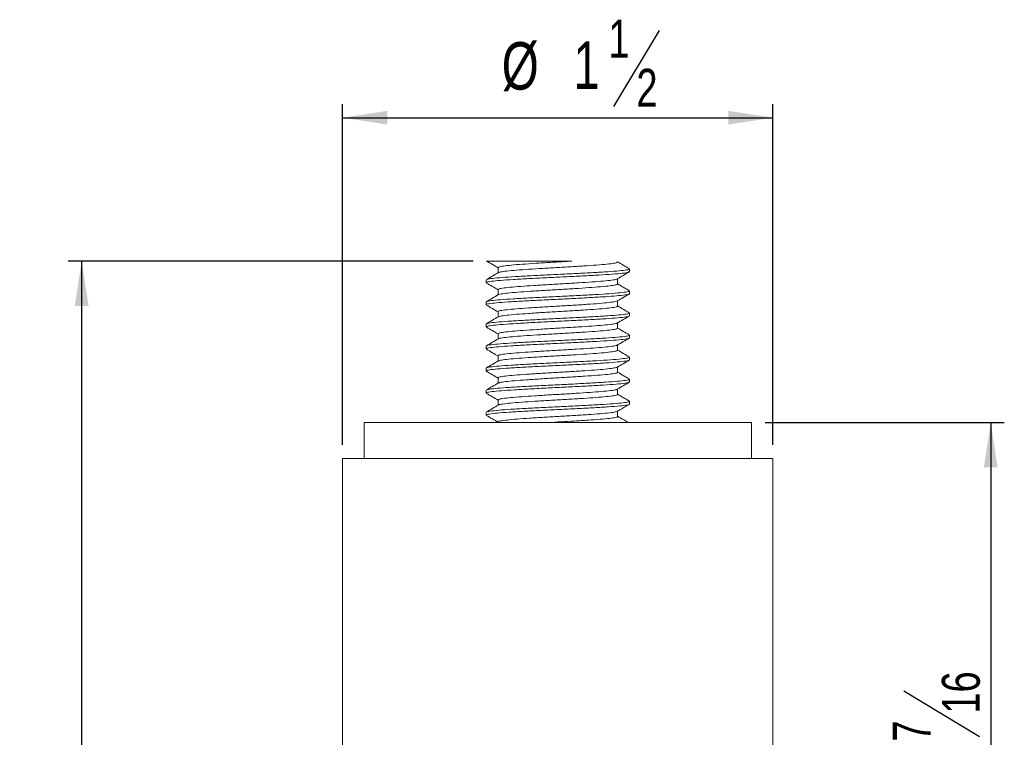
# Model space of a CAD drawing. Header units: inches. Extents: x 0.6 to 16.3, y 0.2 to 11.5.
# Tile 9 of 16: x 6.3 to 9.2, y 6.3 to 8.4. Entities that reach past the tile are written whole.
import ezdxf

# ---------------------------------------------------------------- set-up
doc = ezdxf.new("R2010")
doc.units = ezdxf.units.IN
doc.header["$MEASUREMENT"] = 0
doc.layers.add('FORMAT', color=7, linetype='Continuous')
doc.styles.add('SLDTEXTSTYLE0', font='TXT', dxfattribs={"width": 0.75})
doc.dimstyles.new('SLDDIMSTYLE0', dxfattribs={"dimtxt": 0.137795, "dimasz": 0.13, "dimexe": 0, "dimexo": 0.0625, "dimgap": 0.034449, "dimtad": 1, "dimdec": 6, "dimlfac": 1.2, "dimrnd": 1e-09, "dimzin": 12, "dimdsep": 46, "dimlunit": 5, "dimtxsty": 'SLDTEXTSTYLE0', "dimsah": 1, "dimcen": 0.09, "dimadec": 0, "dimazin": 3, "dimtfac": 1, "dimtofl": 0, "dimtmove": 0, "dimatfit": 3, "dimfxl": 0, "dimfrac": 2, "dimtolj": 1, "dimtzin": 12, "dimarcsym": 0})
doc.dimstyles.new('SLDDIMSTYLE1', dxfattribs={"dimtxt": 0.137795, "dimasz": 0.13, "dimexe": 0, "dimexo": 0.0625, "dimgap": 0.034449, "dimtad": 1, "dimlfac": 1.2, "dimrnd": 1e-09, "dimzin": 12, "dimdsep": 46, "dimlunit": 5, "dimtxsty": 'SLDTEXTSTYLE0', "dimsah": 1, "dimcen": 0.09, "dimadec": 0, "dimazin": 3, "dimtfac": 1, "dimtofl": 0, "dimtmove": 0, "dimatfit": 3, "dimfxl": 0, "dimfrac": 2, "dimtolj": 1, "dimtzin": 12, "dimarcsym": 0})

# ---------------------------------------------------------------- blocks, each defined once
blk = doc.blocks.new('_D_5')
at = {"layer": 'FORMAT'}
for p, q in [((7.6468, 7.6745), (6.4703, 7.6745)), ((6.5096, 5.1745), (6.5096, 7.6745)), ((7.124, 5.1745), (6.4703, 5.1745))]:
    blk.add_line(p, q, dxfattribs=at)
for points in [[(6.5096, 7.6745), (6.4896, 7.5445), (6.5296, 7.5445)], [(6.5096, 5.1745), (6.5296, 5.3045), (6.4896, 5.3045)]]:
    blk.add_solid(points, dxfattribs=at)
at = {"layer": 'FORMAT', "insert": (6.332, 6.1942), "char_height": 0.1378, "attachment_point": 1, "rotation": 90, "style": 'SLDTEXTSTYLE0'}
blk.add_mtext('3', dxfattribs=at)
blk = doc.blocks.new('_D_6')
at = {"layer": 'FORMAT'}
for p, q in [((8.4944, 7.2057), (9.1894, 7.2057)), ((9.1501, 7.2057), (9.1501, 5.1745)), ((8.8973, 6.4264), (9.1178, 6.2941)), ((8.661, 5.1745), (9.1894, 5.1745))]:
    blk.add_line(p, q, dxfattribs=at)
for points in [[(9.1501, 7.2057), (9.1301, 7.0757), (9.1701, 7.0757)], [(9.1501, 5.1745), (9.1701, 5.3045), (9.1301, 5.3045)]]:
    blk.add_solid(points, dxfattribs=at)
at = {"layer": 'FORMAT', "attachment_point": 1, "rotation": 90, "style": 'SLDTEXTSTYLE0'}
for s, insert, char_height in [('16', (9.008, 6.3602), 0.11024), ('7', (8.8654, 6.2788), 0.1102), ('2', (8.9286, 6.177), 0.1378)]:
    blk.add_mtext(s, dxfattribs=dict(at, insert=insert, char_height=char_height))
blk = doc.blocks.new('_D_7')
at = {"layer": 'FORMAT'}
for p, q in [((8.187, 8.344), (8.0547, 8.1235)), ((7.2675, 7.1409), (7.2675, 8.1306)), ((8.5175, 7.1409), (8.5175, 8.1306)), ((7.2675, 8.0912), (8.5175, 8.0912))]:
    blk.add_line(p, q, dxfattribs=at)
for points in [[(7.2675, 8.0912), (7.3975, 8.0712), (7.3975, 8.1112)], [(8.5175, 8.0912), (8.3875, 8.1112), (8.3875, 8.0712)]]:
    blk.add_solid(points, dxfattribs=at)
at = {"layer": 'FORMAT', "attachment_point": 1, "style": 'SLDTEXTSTYLE0'}
for s, insert, char_height in [('1', (8.0394, 8.3758), 0.1102), ('%%c', (7.7297, 8.3106), 0.1378), ('1', (7.9375, 8.3127), 0.1378), ('2', (8.1208, 8.2333), 0.1102)]:
    blk.add_mtext(s, dxfattribs=dict(at, insert=insert, char_height=char_height))

msp = doc.modelspace()

# ---------------------------------------------------------------- linework, layer by layer
at = {"color": 7, "linetype": 'Continuous', "lineweight": 15}
for p, q in [((7.71886743, 7.65592957), (7.71886743, 7.64054954)), ((8.10082369, 7.64404567), (8.10082369, 7.65205187)), ((7.68415703, 7.62000044), (7.68415703, 7.61198935)), ((8.06612711, 7.60799139), (8.06612711, 7.62348385)), ((7.71886743, 7.59182707), (7.71886743, 7.57644693)), ((8.10082369, 7.57993499), (8.10082369, 7.58795597)), ((7.68415703, 7.55589965), (7.68415703, 7.54789162)), ((8.06612711, 7.54388889), (8.06612711, 7.55938124)), ((7.71886743, 7.52772446), (7.71886743, 7.51234431)), ((8.10082369, 7.51583714), (8.10082369, 7.52384529)), ((8.06612711, 7.47978628), (8.06612711, 7.49527868)), ((7.68415703, 7.49180181), (7.68415703, 7.48378088)), ((7.68504631, 7.49180181), (7.68432029, 7.49220843)), ((7.71886743, 7.4636219), (7.71886743, 7.44824182)), ((8.10082369, 7.45173642), (8.10082369, 7.45974744)), ((7.68415703, 7.42769112), (7.68415703, 7.41968493)), ((8.06612711, 7.41568372), (8.06612711, 7.43117613)), ((7.71886743, 7.39951935), (7.71886743, 7.38413921)), ((8.10078287, 7.39584936), (8.09918569, 7.39638414)), ((8.10082369, 7.38762763), (8.10082369, 7.39564666)), ((7.68415703, 7.36359517), (7.68415703, 7.35557993)), ((8.06612711, 7.35158117), (8.06612711, 7.36707357)), ((7.71886743, 7.3354168), (7.71886743, 7.32003665)), ((8.10082369, 7.32353223), (8.10082369, 7.33153787)), ((7.68415703, 7.29949023), (7.68415703, 7.29147499)), ((8.06612711, 7.28747862), (8.06612711, 7.30297102)), ((7.71886743, 7.27131418), (7.71886743, 7.2559341)), ((8.10082369, 7.2594235), (8.10082369, 7.26744253)), ((8.06612711, 7.22337606), (8.06612711, 7.23886847)), ((7.68415703, 7.23538523), (7.68415703, 7.22737898)), ((7.32999035, 7.20574021), (7.32999035, 7.10157355)), ((7.32999035, 7.20574021), (8.45499037, 7.20574021)), ((8.45499037, 7.10157355), (8.45499037, 7.20574021)), ((7.26749035, 7.10157355), (7.26749035, 5.50782354)), ((7.26749035, 7.10157355), (8.51749037, 7.10157355)), ((8.51749037, 5.50782354), (8.51749037, 7.10157355))]:
    msp.add_line(p, q, dxfattribs=at)
for points, knots in [([(7.68498825, 7.67516712), (7.69080373, 7.67179708), (7.70209825, 7.66525196), (7.71338982, 7.65869999), (7.71886743, 7.65552159)], [0, 0, 0, 0, 0.514893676, 1, 1, 1, 1]), ([(7.68799545, 7.67449026), (7.68864305, 7.67449026), (7.69009819, 7.67449026), (7.71938792, 7.67449026), (7.76726932, 7.67449026), (7.82703171, 7.67449026), (7.88514822, 7.67449026), (7.91923262, 7.67449026), (7.93322909, 7.67449026)], [0, 0, 0, 0, 0.1528558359, 0.3434614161, 0.5277920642, 0.7080892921, 0.8801293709, 1, 1, 1, 1]), ([(7.71902087, 7.65592859), (7.71981708, 7.65678967), (7.72142335, 7.65852682), (7.7378514, 7.66102146), (7.76352258, 7.66371696), (7.79787151, 7.66624409), (7.83824818, 7.66888091), (7.88212721, 7.67151938), (7.91428788, 7.67333286), (7.93089751, 7.67434779), (7.93322909, 7.67449026)], [0, 0, 0, 0, 0.1368640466, 0.2761082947, 0.4172943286, 0.5566579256, 0.6972683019, 0.8378787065, 0.977242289, 1, 1, 1, 1]), ([(7.72159119, 7.64131465), (7.72207306, 7.64170012), (7.72364682, 7.64295905), (7.73811706, 7.64499321), (7.76345159, 7.64769194), (7.79789224, 7.65021809), (7.83823649, 7.65285563), (7.88215304, 7.65549293), (7.9267778, 7.65801981), (7.9690602, 7.66071584), (8.00647793, 7.66323197), (8.03656722, 7.66588538), (8.05692063, 7.6685034), (8.06706934, 7.6708158), (8.06514089, 7.67234181), (8.06432515, 7.67298731)], [0, 0, 0, 0, 0.0360361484, 0.1176917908, 0.2004861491, 0.2822117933, 0.3646685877, 0.4471253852, 0.528851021, 0.6116453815, 0.6933010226, 0.7758539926, 0.8581988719, 0.940017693, 1, 1, 1, 1]), ([(8.1002924, 7.6527946), (8.09448556, 7.65616069), (8.08287501, 7.66289106), (8.07126495, 7.66962674), (8.06546148, 7.67299367)], [0, 0, 0, 0, 0.5001345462, 1, 1, 1, 1]), ([(7.68586467, 7.61198935), (7.68558586, 7.61246957), (7.68479636, 7.61382937), (7.69834217, 7.61595646), (7.72444016, 7.61860936), (7.7621377, 7.62122927), (7.80812688, 7.62376985), (7.85950131, 7.62646311), (7.91315328, 7.62897225), (7.96537418, 7.63163863), (8.01288988, 7.63423904), (8.05274502, 7.63679719), (8.08169212, 7.63948392), (8.09863985, 7.64179719), (8.0993132, 7.64336069), (8.09960821, 7.64404567)], [0, 0, 0, 0, 0.044049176, 0.1247320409, 0.2062996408, 0.2876621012, 0.3685058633, 0.4502955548, 0.5309323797, 0.6125791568, 0.6938158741, 0.7747742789, 0.856532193, 0.9371459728, 1, 1, 1, 1]), ([(7.72021368, 7.64133078), (7.71440857, 7.63796093), (7.70279452, 7.63121903), (7.69117098, 7.62448364), (7.6853573, 7.62111485)], [0, 0, 0, 0, 0.4998356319, 1, 1, 1, 1]), ([(7.68707276, 7.62111375), (7.68770824, 7.62155599), (7.68959938, 7.62287205), (7.70721787, 7.62496162), (7.7376811, 7.62765989), (7.77898519, 7.63018608), (7.8273962, 7.63282368), (7.88008824, 7.6354608), (7.93362692, 7.63798767), (7.98436641, 7.64068371), (8.02923685, 7.64320007), (8.06542366, 7.64585303), (8.08953104, 7.64847274), (8.10110312, 7.65048926), (8.09961512, 7.65170993), (8.09919831, 7.65205187)], [0, 0, 0, 0, 0.0422929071, 0.1258595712, 0.2105890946, 0.2942272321, 0.3786120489, 0.4629968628, 0.5466350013, 0.6313645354, 0.7149312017, 0.7994142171, 0.8836847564, 0.967418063, 1, 1, 1, 1]), ([(8.06541234, 7.62306928), (8.07120847, 7.62643151), (8.08280296, 7.63315725), (8.09440182, 7.63987938), (8.10020235, 7.64324109)], [0, 0, 0, 0, 0.49990458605, 1, 1, 1, 1]), ([(7.68498825, 7.61106463), (7.69080372, 7.60769454), (7.70209822, 7.60114933), (7.71338982, 7.59459737), (7.71886743, 7.59141898)], [0, 0, 0, 0, 0.5148944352, 1, 1, 1, 1]), ([(7.72025516, 7.59182622), (7.71998305, 7.59235055), (7.71925435, 7.59375468), (7.73064746, 7.59592484), (7.75243556, 7.59857733), (7.78384462, 7.60119706), (7.82217833, 7.603738), (7.86499455, 7.60643089), (7.90971189, 7.60894016), (7.95323935, 7.61160666), (7.99282367, 7.61420701), (8.02610963, 7.61676457), (8.04998053, 7.61945389), (8.06305953, 7.62146347), (8.06381129, 7.62270999), (8.0640346, 7.62308028)], [0, 0, 0, 0, 0.0493050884, 0.1320346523, 0.215673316, 0.2991011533, 0.3819960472, 0.465862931, 0.5485451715, 0.6322652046, 0.7155638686, 0.7985765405, 0.882410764, 0.9650693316, 1, 1, 1, 1]), ([(7.7204905, 7.57722645), (7.72049366, 7.57727204), (7.72055752, 7.57819288), (7.73113306, 7.5798941), (7.75230519, 7.5825529), (7.78387923, 7.58517121), (7.82216903, 7.58771228), (7.86499675, 7.59040534), (7.90971226, 7.59291455), (7.95323564, 7.59558111), (7.99283805, 7.59818126), (8.02605575, 7.60073955), (8.05018268, 7.60342614), (8.0643176, 7.60574199), (8.0648772, 7.60730801), (8.06512289, 7.60799554)], [0, 0, 0, 0, 0.0043760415, 0.0883855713, 0.17331828, 0.2580369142, 0.342214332, 0.4273788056, 0.5113402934, 0.5963556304, 0.680943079, 0.7652401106, 0.8503714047, 0.9343088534, 1, 1, 1, 1]), ([(8.1002924, 7.58869199), (8.09448555, 7.59205806), (8.08309685, 7.59865978), (8.0717087, 7.60526682), (8.06612711, 7.60850508)], [0, 0, 0, 0, 0.5098776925, 1, 1, 1, 1]), ([(7.68504631, 7.54789162), (7.68476238, 7.54802719), (7.68264221, 7.54903948), (7.69175661, 7.5509068), (7.71272021, 7.5534635), (7.74655186, 7.55615097), (7.78959682, 7.55865642), (7.83928169, 7.56133452), (7.89249036, 7.56391331), (7.94569903, 7.56649209), (7.9953839, 7.56917019), (8.03842887, 7.57167565), (8.07226051, 7.57436307), (8.09322411, 7.57691996), (8.10233851, 7.57878676), (8.10021834, 7.57979938), (8.09993441, 7.57993499)], [0, 0, 0, 0, 0.0125626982, 0.0938101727, 0.17477931, 0.2565480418, 0.3371724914, 0.4188935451, 0.5, 0.5811064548, 0.6628275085, 0.7434519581, 0.8252206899, 0.9061898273, 0.9874372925, 1, 1, 1, 1]), ([(7.68586467, 7.55589965), (7.68558586, 7.55637982), (7.68479636, 7.55773947), (7.69834217, 7.55986681), (7.72444016, 7.56251971), (7.7621377, 7.56513936), (7.80812688, 7.56768025), (7.85950132, 7.57037325), (7.91315328, 7.57288239), (7.96537417, 7.57554902), (8.01288988, 7.57814916), (8.05274502, 7.58070739), (8.08169212, 7.58339411), (8.09863985, 7.58570733), (8.0993132, 7.58727095), (8.09960821, 7.58795597)], [0, 0, 0, 0, 0.0440491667, 0.1247320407, 0.2062996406, 0.2876620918, 0.368505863, 0.4502955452, 0.5309323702, 0.6125791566, 0.6938158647, 0.7747742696, 0.8565321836, 0.9371459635, 1, 1, 1, 1]), ([(8.06541234, 7.55896666), (8.07120846, 7.56232895), (8.08280289, 7.56905478), (8.09440181, 7.57577682), (8.10020235, 7.57913847)], [0, 0, 0, 0, 0.49990611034, 1, 1, 1, 1]), ([(7.72021368, 7.57722816), (7.71440857, 7.57385832), (7.70279452, 7.56711641), (7.69117098, 7.56038103), (7.6853573, 7.55701223)], [0, 0, 0, 0, 0.4998356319, 1, 1, 1, 1]), ([(7.71979763, 7.52772324), (7.71946901, 7.52790431), (7.7175488, 7.52896239), (7.72513077, 7.53087466), (7.74267545, 7.53343143), (7.7708522, 7.5361188), (7.80673482, 7.53862436), (7.84814298, 7.54130237), (7.89248845, 7.54388121), (7.93684542, 7.54645995), (7.97821897, 7.54913825), (8.01422764, 7.55164347), (8.04193103, 7.55433194), (8.05998052, 7.55671905), (8.06314422, 7.55828801), (8.06455803, 7.55898915)], [0, 0, 0, 0, 0.0171907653, 0.1004514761, 0.1834263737, 0.2672223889, 0.3498433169, 0.4335903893, 0.5167062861, 0.599822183, 0.683569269, 0.7661901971, 0.8499862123, 0.9329611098, 1, 1, 1, 1]), ([(7.68498825, 7.54696201), (7.69080373, 7.54359198), (7.70209828, 7.53704687), (7.71338982, 7.53049481), (7.71886743, 7.52731636)], [0, 0, 0, 0, 0.5148928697, 1, 1, 1, 1]), ([(7.68669125, 7.49290778), (7.68826238, 7.49354455), (7.69197444, 7.49504901), (7.71322634, 7.49737267), (7.74641785, 7.50006142), (7.78963306, 7.50256652), (7.83927201, 7.50524473), (7.89249295, 7.50782344), (7.94569832, 7.51040244), (7.99538409, 7.51308048), (8.03842882, 7.51558596), (8.07226053, 7.51827337), (8.09322411, 7.52083027), (8.10233851, 7.52269706), (8.10021834, 7.52370968), (8.09993441, 7.52384529)], [0, 0, 0, 0, 0.0615358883, 0.1453887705, 0.2300697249, 0.3135656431, 0.3981972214, 0.4821923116, 0.5661874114, 0.6508189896, 0.7343149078, 0.8189958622, 0.9028487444, 0.9869898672, 1, 1, 1, 1]), ([(7.72142342, 7.51310184), (7.72264267, 7.51368435), (7.72567783, 7.51513443), (7.74311164, 7.51740469), (7.77073668, 7.52009351), (7.80676619, 7.52259869), (7.8481341, 7.52527681), (7.89249266, 7.52785559), (7.93683739, 7.53043442), (7.97824691, 7.53311243), (8.0141249, 7.535618), (8.04231896, 7.53830532), (8.05979937, 7.54086228), (8.06739378, 7.54273361), (8.06561115, 7.54375088), (8.06536545, 7.54389109)], [0, 0, 0, 0, 0.05657126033, 0.1408275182, 0.22591757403, 0.30981439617, 0.39485475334, 0.47925418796, 0.56365362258, 0.64869397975, 0.73259080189, 0.81768085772, 0.90193711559, 0.98648360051, 1, 1, 1, 1]), ([(8.1002924, 7.52458949), (8.09448556, 7.52795557), (8.08309688, 7.5345573), (8.0717087, 7.54116425), (8.06612711, 7.54440247)], [0, 0, 0, 0, 0.5098784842, 1, 1, 1, 1]), ([(7.72021368, 7.51312567), (7.71440856, 7.50975583), (7.7027945, 7.50301393), (7.69117098, 7.4962785), (7.6853573, 7.49290968)], [0, 0, 0, 0, 0.4998352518, 1, 1, 1, 1]), ([(7.68537252, 7.48378088), (7.68566752, 7.48446588), (7.68634088, 7.48602944), (7.7032886, 7.48834269), (7.7322357, 7.49102941), (7.77209084, 7.49358763), (7.81960655, 7.49618777), (7.87182744, 7.4988544), (7.92547941, 7.50136354), (7.97685385, 7.50405656), (8.02284302, 7.50659738), (8.06054056, 7.5092173), (8.08663855, 7.51186992), (8.10018436, 7.51399733), (8.09939487, 7.51535698), (8.09911605, 7.51583714)], [0, 0, 0, 0, 0.06285403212, 0.14346781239, 0.22522572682, 0.30618413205, 0.38742084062, 0.46906762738, 0.54970445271, 0.63149413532, 0.71233790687, 0.79370036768, 0.87526795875, 0.95595083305, 1, 1, 1, 1]), ([(7.71971574, 7.46361842), (7.71995851, 7.46434745), (7.72049391, 7.46595522), (7.73477798, 7.46831092), (7.75893032, 7.47099725), (7.79214122, 7.47355561), (7.83174554, 7.47615574), (7.87526813, 7.4788223), (7.91998486, 7.48133154), (7.96280844, 7.4840245), (8.0011135, 7.48656556), (8.03263035, 7.48918437), (8.05401596, 7.49184082), (8.06471227, 7.49366058), (8.06457135, 7.49470193), (8.06454904, 7.49486674)], [0, 0, 0, 0, 0.0685833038, 0.1512504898, 0.2350934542, 0.3181147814, 0.4014221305, 0.4851508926, 0.567841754, 0.6517173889, 0.7346209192, 0.8180574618, 0.9017048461, 0.9844430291, 1, 1, 1, 1]), ([(8.06541234, 7.49486411), (8.07120846, 7.49822637), (8.08280291, 7.50495216), (8.09440181, 7.5116742), (8.10020235, 7.51503586)], [0, 0, 0, 0, 0.4999057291, 1, 1, 1, 1]), ([(7.68498825, 7.48285946), (7.69080373, 7.47948939), (7.70209823, 7.47294423), (7.71338982, 7.46639227), (7.71886743, 7.46321387)], [0, 0, 0, 0, 0.5148940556, 1, 1, 1, 1]), ([(7.72135862, 7.44901316), (7.7215431, 7.44926351), (7.72237236, 7.45038885), (7.73510981, 7.45228174), (7.75884187, 7.45497255), (7.79216489, 7.45752968), (7.83173924, 7.46013026), (7.87526943, 7.46279661), (7.91998588, 7.46530588), (7.96280296, 7.4679989), (8.00113415, 7.47053971), (8.03255249, 7.47315948), (8.05430597, 7.4758123), (8.065602, 7.47794208), (8.06493983, 7.47930438), (8.06470518, 7.47978713)], [0, 0, 0, 0, 0.0240151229, 0.1079474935, 0.1930736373, 0.2773655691, 0.3619479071, 0.4469580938, 0.5309145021, 0.6160738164, 0.7002461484, 0.7849596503, 0.8698872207, 0.9538916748, 1, 1, 1, 1]), ([(8.1002924, 7.46048688), (8.09448556, 7.46385295), (8.08309687, 7.47045468), (8.0717087, 7.47706168), (8.06612711, 7.48029991)], [0, 0, 0, 0, 0.5098780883, 1, 1, 1, 1]), ([(7.68578241, 7.41968493), (7.6853656, 7.42002688), (7.68387761, 7.42124765), (7.69544968, 7.42326399), (7.71955707, 7.42588385), (7.75574385, 7.4285368), (7.80061441, 7.43105306), (7.85135346, 7.43374914), (7.90489374, 7.43627596), (7.95757979, 7.43891324), (8.00601311, 7.44155063), (8.0472343, 7.44407747), (8.07800883, 7.44677335), (8.09748924, 7.44922567), (8.09941192, 7.45091901), (8.10034003, 7.45173642)], [0, 0, 0, 0, 0.03145912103, 0.11230685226, 0.19367331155, 0.27524492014, 0.35593175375, 0.43774138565, 0.51849723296, 0.59997402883, 0.68145082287, 0.76220666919, 0.84401629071, 0.92470312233, 1, 1, 1, 1]), ([(7.72021368, 7.44902306), (7.71440857, 7.44565321), (7.70279452, 7.4389113), (7.69117098, 7.43217592), (7.6853573, 7.42880712)], [0, 0, 0, 0, 0.4998356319, 1, 1, 1, 1]), ([(7.68692086, 7.42880688), (7.68716837, 7.42911579), (7.68811747, 7.43030036), (7.70359318, 7.43225023), (7.73215451, 7.43494037), (7.77211258, 7.43749765), (7.81960067, 7.44009817), (7.871829, 7.44276461), (7.92547899, 7.44527377), (7.97685395, 7.4479669), (8.02284299, 7.45050763), (8.06054057, 7.45312741), (8.08663855, 7.45578031), (8.10018437, 7.45790753), (8.09939487, 7.45926725), (8.09911605, 7.45974744)], [0, 0, 0, 0, 0.0294528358, 0.1129398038, 0.1976116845, 0.2814555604, 0.3655876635, 0.450144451, 0.5336552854, 0.6183600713, 0.7020852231, 0.7863475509, 0.8708223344, 0.9543808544, 1, 1, 1, 1]), ([(8.06541234, 7.43076156), (8.07120847, 7.43412381), (8.08280292, 7.4408496), (8.09440181, 7.44757169), (8.10020235, 7.45093337)], [0, 0, 0, 0, 0.4999053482, 1, 1, 1, 1]), ([(7.68498825, 7.41875691), (7.69080373, 7.41538684), (7.70209825, 7.40884168), (7.71338982, 7.40228968), (7.71886743, 7.39911125)], [0, 0, 0, 0, 0.5148936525, 1, 1, 1, 1]), ([(7.72027606, 7.39951593), (7.7198641, 7.39990385), (7.71851859, 7.40117087), (7.72822748, 7.40323225), (7.74836839, 7.40585173), (7.77851474, 7.40850472), (7.81591731, 7.41102106), (7.85820366, 7.41371703), (7.90282788, 7.41624395), (7.94674265, 7.41888116), (7.9870946, 7.42151865), (8.02150636, 7.42404507), (8.04694942, 7.42674276), (8.06188015, 7.42889343), (8.06345946, 7.43027301), (8.0640379, 7.4307783)], [0, 0, 0, 0, 0.0365697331, 0.1194429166, 0.2028489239, 0.2864657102, 0.369173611, 0.4530348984, 0.5358136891, 0.6193330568, 0.7028524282, 0.7856312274, 0.8694925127, 0.9522004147, 1, 1, 1, 1]), ([(7.72064665, 7.38489496), (7.72296663, 7.38566628), (7.72786909, 7.38729618), (7.74864889, 7.38982431), (7.77844043, 7.39247953), (7.8159375, 7.39499528), (7.85819809, 7.39769142), (7.90283016, 7.40021825), (7.94673912, 7.40285564), (7.98710636, 7.40549286), (8.02146301, 7.40801983), (8.04711256, 7.41071558), (8.06336038, 7.41317043), (8.06496294, 7.41486633), (8.06573778, 7.41568629)], [0, 0, 0, 0, 0.0760612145, 0.1607279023, 0.2456085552, 0.3295665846, 0.4146954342, 0.498725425, 0.5835071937, 0.6682889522, 0.7523189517, 0.837447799, 0.9214058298, 1, 1, 1, 1]), ([(8.1002924, 7.39638433), (8.09448556, 7.3997504), (8.08309687, 7.40635212), (8.0717087, 7.41295912), (8.06612711, 7.41619736)], [0, 0, 0, 0, 0.5098780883, 1, 1, 1, 1]), ([(7.68654927, 7.35465447), (7.68556918, 7.35496263), (7.68180818, 7.35614515), (7.68927533, 7.35821941), (7.70860733, 7.36074353), (7.74067804, 7.36344034), (7.78245274, 7.36595641), (7.83134311, 7.36860943), (7.88422065, 7.37122918), (7.9376738, 7.37376992), (7.98807439, 7.37646305), (8.03235601, 7.37897219), (8.06776798, 7.3816387), (8.0908502, 7.38423895), (8.10153247, 7.38620367), (8.09977839, 7.38735475), (8.09936256, 7.38762763)], [0, 0, 0, 0, 0.0279148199, 0.1071203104, 0.1856249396, 0.2651539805, 0.343591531, 0.4228891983, 0.5019874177, 0.5805813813, 0.6600949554, 0.7384877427, 0.8178623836, 0.8968383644, 0.9755437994, 1, 1, 1, 1]), ([(7.68578241, 7.36359517), (7.6853656, 7.36393713), (7.68387761, 7.36515789), (7.69544968, 7.36717423), (7.71955707, 7.36979409), (7.75574385, 7.37244704), (7.80061441, 7.3749633), (7.85135346, 7.37765939), (7.90489374, 7.38018617), (7.95757978, 7.38282358), (8.00601311, 7.38546085), (8.0472343, 7.38798772), (8.07800883, 7.39068359), (8.09748924, 7.39313591), (8.09941192, 7.39482925), (8.10034003, 7.39564666)], [0, 0, 0, 0, 0.031459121, 0.1123068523, 0.1936733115, 0.2752449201, 0.3559317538, 0.4377413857, 0.518497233, 0.5999740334, 0.6814508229, 0.7622066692, 0.8440162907, 0.9247031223, 1, 1, 1, 1]), ([(7.72021368, 7.3849205), (7.71440856, 7.38155066), (7.7027945, 7.37480876), (7.69117098, 7.36807333), (7.6853573, 7.36470451)], [0, 0, 0, 0, 0.4998352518, 1, 1, 1, 1]), ([(8.06541234, 7.366659), (8.07120846, 7.37002126), (8.08280291, 7.37674705), (8.09440181, 7.3834691), (8.10020235, 7.38683075)], [0, 0, 0, 0, 0.4999057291, 1, 1, 1, 1]), ([(7.68498825, 7.35465435), (7.69080373, 7.35128429), (7.70209825, 7.34473913), (7.71338982, 7.33818712), (7.71886743, 7.3350087)], [0, 0, 0, 0, 0.5148936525, 1, 1, 1, 1]), ([(7.71914523, 7.33541252), (7.71904368, 7.33545763), (7.7169725, 7.33637769), (7.72343912, 7.33818808), (7.73914563, 7.34071133), (7.76598372, 7.34340829), (7.80077307, 7.34592438), (7.84152869, 7.34857737), (7.88559556, 7.35119711), (7.93015521, 7.35373789), (7.97213394, 7.35643105), (8.00913916, 7.35893977), (8.03828871, 7.36160824), (8.05862167, 7.36416836), (8.06306648, 7.36585567), (8.06524222, 7.36668161)], [0, 0, 0, 0, 0.004304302, 0.0877901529, 0.170535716, 0.2543633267, 0.3370380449, 0.4206212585, 0.5039937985, 0.586833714, 0.6706449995, 0.7532724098, 0.8369369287, 0.9201803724, 1, 1, 1, 1]), ([(7.72160385, 7.32079888), (7.72229194, 7.32125095), (7.72430724, 7.322575), (7.73971953, 7.32468464), (7.76583149, 7.32738291), (7.80081422, 7.32989866), (7.84151728, 7.33255174), (7.88559995, 7.33517144), (7.93014896, 7.33771226), (7.97215469, 7.34040529), (8.00906328, 7.34291451), (8.03857518, 7.34558109), (8.05781916, 7.34818117), (8.06672602, 7.35015046), (8.065252, 7.35130611), (8.06489812, 7.35158355)], [0, 0, 0, 0, 0.0435766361, 0.127628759, 0.2127800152, 0.2967601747, 0.3816631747, 0.4663521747, 0.5505001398, 0.6356348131, 0.7195669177, 0.8045525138, 0.8891103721, 0.9733779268, 1, 1, 1, 1]), ([(8.1002924, 7.33228177), (8.09448556, 7.33564785), (8.08309688, 7.34224958), (8.0717087, 7.34885653), (8.06612711, 7.35209474)], [0, 0, 0, 0, 0.5098784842, 1, 1, 1, 1]), ([(7.68578241, 7.29147499), (7.68564517, 7.292024), (7.68528805, 7.29345256), (7.69991167, 7.29563905), (7.72697675, 7.29830532), (7.76540844, 7.30090568), (7.81192675, 7.30346375), (7.86359845, 7.30615086), (7.91727278, 7.3086564), (7.969228, 7.31133449), (8.01625503, 7.31391322), (8.05540573, 7.31649221), (8.08341969, 7.31916991), (8.0991781, 7.3214184), (8.09930869, 7.32291491), (8.09936256, 7.32353223)], [0, 0, 0, 0, 0.0503316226, 0.1309676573, 0.2126136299, 0.2938495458, 0.3748071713, 0.4565642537, 0.5371772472, 0.6188866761, 0.6999816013, 0.7810765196, 0.86278595, 0.9433989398, 1, 1, 1, 1]), ([(7.6870269, 7.30060049), (7.68792637, 7.30110848), (7.69037041, 7.30248878), (7.70914677, 7.30465284), (7.74053498, 7.30735083), (7.78249132, 7.30986658), (7.83133275, 7.31251969), (7.8842234, 7.31513942), (7.93767305, 7.31768016), (7.98807459, 7.3203733), (8.03235596, 7.32288241), (8.067768, 7.32554905), (8.0908502, 7.32814916), (8.10153247, 7.33011392), (8.09977839, 7.33126499), (8.09936256, 7.33153787)], [0, 0, 0, 0, 0.0487081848, 0.1323485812, 0.2170804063, 0.3006493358, 0.3851346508, 0.4694074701, 0.5531430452, 0.6378583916, 0.7213796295, 0.8059469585, 0.8900895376, 0.9739438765, 1, 1, 1, 1]), ([(8.06541234, 7.30255645), (8.07120846, 7.30591871), (8.08280291, 7.3126445), (8.09440181, 7.31936654), (8.10020235, 7.3227282)], [0, 0, 0, 0, 0.4999057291, 1, 1, 1, 1]), ([(7.72021368, 7.32081795), (7.71440856, 7.31744811), (7.7027945, 7.3107062), (7.69117098, 7.30397078), (7.6853573, 7.30060195)], [0, 0, 0, 0, 0.4998352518, 1, 1, 1, 1]), ([(7.72014337, 7.27131192), (7.72000109, 7.27190511), (7.71964777, 7.27337814), (7.73195859, 7.27560732), (7.75454877, 7.27827317), (7.786571, 7.28087363), (7.82534519, 7.28343174), (7.86840939, 7.28611874), (7.91314527, 7.28862441), (7.95645165, 7.29130236), (7.99562685, 7.29388135), (8.02833373, 7.29645955), (8.0513961, 7.29914022), (8.06362489, 7.30108387), (8.06403238, 7.30226249), (8.06413679, 7.30256451)], [0, 0, 0, 0, 0.055747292, 0.1384322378, 0.2221550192, 0.3054563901, 0.3884718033, 0.4723087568, 0.5549700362, 0.6387580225, 0.7219145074, 0.8050710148, 0.888859, 0.9715202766, 1, 1, 1, 1]), ([(7.68498825, 7.2905518), (7.69080373, 7.28718174), (7.70209825, 7.28063658), (7.71338982, 7.27408457), (7.71886743, 7.27090615)], [0, 0, 0, 0, 0.5148936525, 1, 1, 1, 1]), ([(7.68644464, 7.23649977), (7.68648234, 7.23667381), (7.68670979, 7.23772388), (7.70029694, 7.23954588), (7.72687354, 7.24221657), (7.76543593, 7.24481565), (7.81191932, 7.24737407), (7.86360042, 7.25006108), (7.91727225, 7.25256665), (7.96922815, 7.2552447), (8.01625499, 7.25782357), (8.05540575, 7.26040243), (8.08341969, 7.26308017), (8.0991781, 7.26532862), (8.09930869, 7.26682519), (8.09936256, 7.26744253)], [0, 0, 0, 0, 0.0165894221, 0.1000904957, 0.1846373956, 0.2687596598, 0.3525937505, 0.4372557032, 0.5207329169, 0.6053455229, 0.6893217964, 0.7732980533, 0.8579106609, 0.9413878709, 1, 1, 1, 1]), ([(7.72084905, 7.2567113), (7.72088033, 7.25682521), (7.72115196, 7.25781419), (7.73238314, 7.2595772), (7.75443504, 7.26224881), (7.78660127, 7.26484763), (7.82533708, 7.26740618), (7.86841125, 7.27009307), (7.91314584, 7.27259875), (7.95644744, 7.27527675), (7.99564297, 7.27785552), (8.02827319, 7.28043454), (8.05162272, 7.28311214), (8.06476528, 7.28536318), (8.06487166, 7.28686227), (8.06491565, 7.28748216)], [0, 0, 0, 0, 0.0109287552, 0.0948884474, 0.1799019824, 0.2644875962, 0.3487828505, 0.4339123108, 0.5178479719, 0.60292771, 0.6873662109, 0.7718047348, 0.8568844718, 0.9408201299, 1, 1, 1, 1]), ([(8.1002924, 7.26817922), (8.09448556, 7.2715453), (8.08309688, 7.27814702), (8.0717087, 7.28475398), (8.06612711, 7.28799219)], [0, 0, 0, 0, 0.5098784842, 1, 1, 1, 1]), ([(7.68537252, 7.22737898), (7.68500183, 7.22758305), (7.68303693, 7.22866477), (7.692899, 7.23058032), (7.71493445, 7.23315861), (7.74956006, 7.23583692), (7.79323309, 7.2383424), (7.84328231, 7.24102951), (7.8966246, 7.24358763), (7.94967744, 7.24618782), (7.9989811, 7.24885435), (8.04137877, 7.25136346), (8.07441273, 7.25405706), (8.09427475, 7.25659561), (8.10271847, 7.25841223), (8.10049894, 7.25935594), (8.10034003, 7.2594235)], [0, 0, 0, 0, 0.0188584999, 0.0999640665, 0.1810696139, 0.2627897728, 0.3434133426, 0.4251811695, 0.5061494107, 0.587395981, 0.6690526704, 0.7496992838, 0.8314989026, 0.9123524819, 0.9937248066, 1, 1, 1, 1]), ([(7.72021368, 7.25671539), (7.71440857, 7.25334552), (7.70279453, 7.24660358), (7.69117098, 7.23986819), (7.6853573, 7.2364994)], [0, 0, 0, 0, 0.49983601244, 1, 1, 1, 1]), ([(7.72063171, 7.20623215), (7.71974153, 7.2068835), (7.71774659, 7.20834321), (7.7262783, 7.21061859), (7.74460865, 7.21312682), (7.7733362, 7.21580475), (7.80977182, 7.21831043), (7.85147557, 7.22099741), (7.89593453, 7.22355559), (7.94016212, 7.22615578), (7.9812129, 7.22882229), (8.01670229, 7.23133131), (8.0436644, 7.23402558), (8.06063169, 7.23633055), (8.06322197, 7.237838), (8.0643165, 7.23847498)], [0, 0, 0, 0, 0.0595798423, 0.1335212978, 0.2141542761, 0.2953995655, 0.3755523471, 0.456845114, 0.5373412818, 0.618114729, 0.6992967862, 0.7794725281, 0.8607969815, 0.9411789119, 1, 1, 1, 1]), ([(8.06541234, 7.23845389), (8.07120846, 7.24181615), (8.08280291, 7.24854194), (8.09440181, 7.25526399), (8.10020235, 7.25862564)], [0, 0, 0, 0, 0.4999057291, 1, 1, 1, 1]), ([(7.68498825, 7.22644924), (7.69080372, 7.22307917), (7.70243053, 7.21634141), (7.7140543, 7.20959658), (7.71986411, 7.20622537)], [0, 0, 0, 0, 0.5001776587, 1, 1, 1, 1]), ([(7.86499327, 7.20574021), (7.87744898, 7.2064597), (7.90247916, 7.20790553), (7.94216193, 7.21026196), (7.98124259, 7.21279612), (8.01658424, 7.21530592), (8.04411224, 7.21799939), (8.06067616, 7.22053788), (8.0677081, 7.22235923), (8.06584097, 7.22330744), (8.06569887, 7.22337961)], [0, 0, 0, 0, 0.1247130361, 0.250614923, 0.3987702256, 0.5450890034, 0.6935041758, 0.8401992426, 0.9878374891, 1, 1, 1, 1]), ([(8.09526159, 7.20699328), (8.0911317, 7.20938734), (8.08142, 7.21501713), (8.0717087, 7.22065135), (8.06612711, 7.22388963)], [0, 0, 0, 0, 0.4252482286, 1, 1, 1, 1])]:
    msp.add_open_spline(points, degree=3, knots=knots, dxfattribs=at)

# ---------------------------------------------------------------- dimensions: what is measured, and where the dimension line sits
at = {"layer": 'FORMAT'}
dim = msp.add_linear_dim(base=(8.51749036, 8.09120346), p1=(7.26749036, 7.10157354), p2=(8.51749036, 7.10157354), text='%%c<>', dimstyle='SLDDIMSTYLE0', dxfattribs=at)
dim.commit()
dim.dimension.update_dxf_attribs({"geometry": '_D_7', "text_midpoint": (7.96600222, 8.09120346), "dimtype": 160})
for base, p1, p2, dimstyle, picture, middle in [((6.50962291, 7.67449021), (7.16332369, 5.17449021), (7.68615506, 7.67449021), 'SLDDIMSTYLE1', '_D_5', (6.50962291, 6.24506006)), ((9.15007348, 5.17449021), (8.45499036, 7.20574021), (8.62165703, 5.17449021), 'SLDDIMSTYLE0', '_D_6', (9.15007348, 6.35006352))]:
    dim = msp.add_linear_dim(base=base, p1=p1, p2=p2, angle=90, dimstyle=dimstyle, dxfattribs=at)
    dim.commit()
    dim.dimension.update_dxf_attribs({"geometry": picture, "text_midpoint": middle, "dimtype": 160})

doc.saveas('drawing.dxf')
